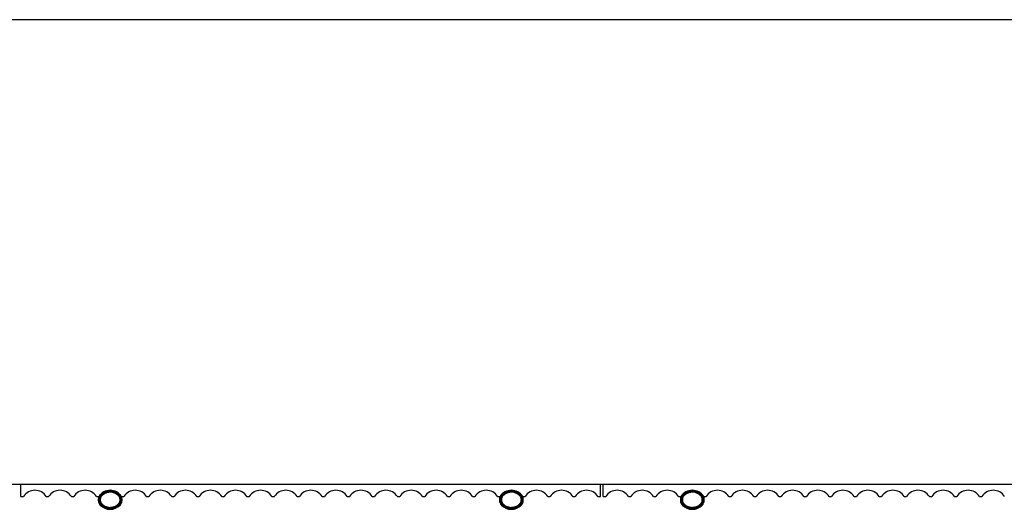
# Model space of a CAD drawing. Header units: inches. Extents: x 1701 to 1911, y 0 to 65.
# Tile 5 of 7: x 1728 to 1773, y 42 to 65. Entities that reach past the tile are written whole.
import ezdxf

# ---------------------------------------------------------------- set-up
doc = ezdxf.new("R2010")
doc.units = ezdxf.units.IN
doc.header["$MEASUREMENT"] = 0

# ---------------------------------------------------------------- blocks, each defined once
blk = doc.blocks.new('Murmur 2 Door 2 Drawer Dresser_Top')
at = {"linetype": 'Continuous', "lineweight": 25}
for p, q in [((79.517, 0), (0, 0)), ((0, -21.176), (79.517, -21.176)), ((26.545, -21.729), (26.545, -21.176)), ((52.972, -21.729), (52.972, -21.176)), ((53.09, -21.729), (53.09, -21.176)), ((26.545, -21.729), (26.663, -21.729)), ((27.699, -21.729), (27.806, -21.729)), ((28.842, -21.729), (28.95, -21.729)), ((29.986, -21.729), (30.093, -21.729)), ((30.086, -21.86), (30.067, -21.859)), ((30.086, -21.914), (30.067, -21.915)), ((30.158, -21.863), (30.106, -21.861)), ((30.106, -21.913), (30.158, -21.91)), ((30.173, -21.661), (30.158, -21.648)), ((31.05, -21.661), (31.064, -21.648)), ((31.116, -21.861), (31.065, -21.863)), ((31.065, -21.91), (31.116, -21.913)), ((31.129, -21.729), (31.236, -21.729)), ((31.155, -21.859), (31.136, -21.86)), ((31.155, -21.915), (31.136, -21.914)), ((32.273, -21.729), (32.38, -21.729)), ((33.416, -21.729), (33.523, -21.729)), ((34.559, -21.729), (34.667, -21.729)), ((35.703, -21.729), (35.81, -21.729)), ((36.846, -21.729), (36.953, -21.729)), ((37.99, -21.729), (38.097, -21.729)), ((39.133, -21.729), (39.24, -21.729)), ((40.276, -21.729), (40.383, -21.729)), ((41.42, -21.729), (41.527, -21.729)), ((42.563, -21.729), (42.67, -21.729)), ((43.707, -21.729), (43.814, -21.729)), ((44.85, -21.729), (44.957, -21.729)), ((45.993, -21.729), (46.1, -21.729)), ((47.137, -21.729), (47.244, -21.729)), ((48.28, -21.729), (48.387, -21.729)), ((48.381, -21.86), (48.361, -21.859)), ((48.381, -21.914), (48.361, -21.915)), ((48.452, -21.863), (48.4, -21.861)), ((48.4, -21.913), (48.452, -21.91)), ((48.467, -21.661), (48.453, -21.648)), ((49.344, -21.661), (49.358, -21.648)), ((49.41, -21.861), (49.359, -21.863)), ((49.359, -21.91), (49.41, -21.913)), ((49.423, -21.729), (49.531, -21.729)), ((49.45, -21.859), (49.43, -21.86)), ((49.45, -21.915), (49.43, -21.914)), ((50.567, -21.729), (50.674, -21.729)), ((51.71, -21.729), (51.817, -21.729)), ((52.854, -21.729), (52.972, -21.729)), ((53.09, -21.729), (53.208, -21.729)), ((54.244, -21.729), (54.351, -21.729)), ((55.387, -21.729), (55.495, -21.729)), ((56.531, -21.729), (56.638, -21.729)), ((56.631, -21.86), (56.612, -21.859)), ((56.631, -21.914), (56.612, -21.915)), ((56.702, -21.863), (56.651, -21.861)), ((56.651, -21.913), (56.702, -21.91)), ((56.718, -21.661), (56.703, -21.648)), ((57.594, -21.661), (57.609, -21.648)), ((57.661, -21.861), (57.61, -21.863)), ((57.61, -21.91), (57.661, -21.913)), ((57.674, -21.729), (57.781, -21.729)), ((57.7, -21.859), (57.681, -21.86)), ((57.7, -21.915), (57.681, -21.914)), ((58.818, -21.729), (58.925, -21.729)), ((59.961, -21.729), (60.068, -21.729)), ((61.104, -21.729), (61.211, -21.729)), ((62.248, -21.729), (62.355, -21.729)), ((63.391, -21.729), (63.498, -21.729)), ((64.534, -21.729), (64.642, -21.729)), ((65.678, -21.729), (65.785, -21.729)), ((66.821, -21.729), (66.928, -21.729)), ((67.965, -21.729), (68.072, -21.729)), ((69.108, -21.729), (69.215, -21.729)), ((70.251, -21.729), (70.359, -21.729)), ((30.158, -22.126), (30.173, -22.112)), ((31.064, -22.126), (31.05, -22.112)), ((48.453, -22.126), (48.467, -22.112)), ((49.358, -22.126), (49.344, -22.112)), ((56.703, -22.126), (56.718, -22.112)), ((57.609, -22.126), (57.594, -22.112))]:
    blk.add_line(p, q, dxfattribs=at)
for centre, radius, start, end in [((27.181, -22.079), 0.625, 33.9905, 146.0095), ((28.324, -22.079), 0.625, 33.9905, 146.0095), ((29.468, -22.079), 0.625, 33.9905, 146.0095), ((30.611, -22.079), 0.625, 33.9905, 146.0095), ((30.611, -22.079), 0.605, 43.5807, 136.4193), ((30.611, -22.079), 0.586, 43.5807, 136.4193), ((31.755, -22.079), 0.625, 33.9905, 146.0095), ((32.898, -22.079), 0.625, 33.9905, 146.0095), ((34.041, -22.079), 0.625, 33.9905, 146.0095), ((35.185, -22.079), 0.625, 33.9905, 146.0095), ((36.328, -22.079), 0.625, 33.9905, 146.0095), ((37.471, -22.079), 0.625, 33.9905, 146.0095), ((38.615, -22.079), 0.625, 33.9905, 146.0095), ((39.758, -22.079), 0.625, 33.9905, 146.0095), ((40.902, -22.079), 0.625, 33.9905, 146.0095), ((42.045, -22.079), 0.625, 33.9905, 146.0095), ((43.188, -22.079), 0.625, 33.9905, 146.0095), ((44.332, -22.079), 0.625, 33.9905, 146.0095), ((45.475, -22.079), 0.625, 33.9905, 146.0095), ((46.619, -22.079), 0.625, 33.9905, 146.0095), ((47.762, -22.079), 0.625, 33.9905, 146.0095), ((48.905, -22.079), 0.625, 33.9905, 146.0095), ((48.905, -22.079), 0.605, 43.5807, 136.4193), ((48.905, -22.079), 0.586, 43.5807, 136.4193), ((50.049, -22.079), 0.625, 33.9905, 146.0095), ((51.192, -22.079), 0.625, 33.9905, 146.0095), ((52.335, -22.079), 0.625, 33.9905, 146.0095), ((53.726, -22.079), 0.625, 33.9905, 146.0095), ((54.869, -22.079), 0.625, 33.9905, 146.0095), ((56.013, -22.079), 0.625, 33.9905, 146.0095), ((57.156, -22.079), 0.625, 33.9905, 146.0095), ((57.156, -22.079), 0.605, 43.5807, 136.4193), ((57.156, -22.079), 0.586, 43.5807, 136.4193), ((58.299, -22.079), 0.625, 33.9905, 146.0095), ((59.443, -22.079), 0.625, 33.9905, 146.0095), ((60.586, -22.079), 0.625, 33.9905, 146.0095), ((61.73, -22.079), 0.625, 33.9905, 146.0095), ((62.873, -22.079), 0.625, 33.9905, 146.0095), ((64.016, -22.079), 0.625, 33.9905, 146.0095), ((65.16, -22.079), 0.625, 33.9905, 146.0095), ((66.303, -22.079), 0.625, 33.9905, 146.0095), ((67.446, -22.079), 0.625, 33.9905, 146.0095), ((68.59, -22.079), 0.625, 33.9905, 146.0095), ((69.733, -22.079), 0.625, 33.9905, 146.0095), ((70.877, -22.079), 0.625, 33.9905, 146.0095), ((30.538, -21.887), 0.472, 176.5743, 183.4257), ((30.401, -21.879), 0.335, 136.4193, 176.5743), ((30.401, -21.895), 0.335, 183.4257, 223.5807), ((30.401, -21.879), 0.315, 136.4193, 176.5743), ((30.538, -21.887), 0.453, 176.5743, 183.4257), ((30.401, -21.895), 0.315, 183.4257, 223.5807), ((30.538, -21.887), 0.433, 176.5743, 183.4257), ((30.401, -21.879), 0.295, 136.4193, 176.5743), ((30.401, -21.895), 0.295, 183.4257, 223.5807), ((33.63, -18.46), 4.711, 223.0449, 223.6683), ((27.594, -18.461), 4.709, 316.3325, 316.9561), ((30.821, -21.879), 0.295, 3.4257, 43.5807), ((30.821, -21.895), 0.295, 316.4193, 356.5743), ((30.821, -21.879), 0.315, 3.4257, 43.5807), ((30.821, -21.895), 0.315, 316.4193, 356.5743), ((30.821, -21.879), 0.335, 3.4257, 43.5807), ((30.821, -21.895), 0.335, 316.4193, 356.5743), ((30.684, -21.887), 0.433, 356.5743, 3.4257), ((30.684, -21.887), 0.453, 356.5743, 3.4257), ((30.684, -21.887), 0.472, 356.5743, 3.4257), ((48.833, -21.887), 0.472, 176.5743, 183.4257), ((48.695, -21.879), 0.335, 136.4193, 176.5743), ((48.695, -21.895), 0.335, 183.4257, 223.5807), ((48.833, -21.887), 0.453, 176.5743, 183.4257), ((48.695, -21.879), 0.315, 136.4193, 176.5743), ((48.695, -21.895), 0.315, 183.4257, 223.5807), ((48.695, -21.879), 0.295, 136.4193, 176.5743), ((48.833, -21.887), 0.433, 176.5743, 183.4257), ((48.695, -21.895), 0.295, 183.4257, 223.5807), ((51.924, -18.46), 4.711, 223.0449, 223.6683), ((45.888, -18.461), 4.709, 316.3325, 316.9561), ((49.116, -21.879), 0.295, 3.4257, 43.5807), ((49.116, -21.895), 0.295, 316.4193, 356.5743), ((49.116, -21.879), 0.315, 3.4257, 43.5807), ((49.116, -21.895), 0.315, 316.4193, 356.5743), ((49.116, -21.879), 0.335, 3.4257, 43.5807), ((49.116, -21.895), 0.335, 316.4193, 356.5743), ((48.978, -21.887), 0.433, 356.5743, 3.4257), ((48.978, -21.887), 0.453, 356.5743, 3.4257), ((48.978, -21.887), 0.472, 356.5743, 3.4257), ((57.083, -21.887), 0.472, 176.5743, 183.4257), ((56.946, -21.879), 0.335, 136.4193, 176.5743), ((56.946, -21.895), 0.335, 183.4257, 223.5807), ((56.946, -21.879), 0.315, 136.4193, 176.5743), ((57.083, -21.887), 0.453, 176.5743, 183.4257), ((56.946, -21.895), 0.315, 183.4257, 223.5807), ((57.083, -21.887), 0.433, 176.5743, 183.4257), ((56.946, -21.879), 0.295, 136.4193, 176.5743), ((56.946, -21.895), 0.295, 183.4257, 223.5807), ((60.175, -18.46), 4.711, 223.0449, 223.6683), ((54.138, -18.461), 4.709, 316.3325, 316.9561), ((57.366, -21.879), 0.295, 3.4257, 43.5807), ((57.366, -21.895), 0.295, 316.4193, 356.5743), ((57.366, -21.879), 0.315, 3.4257, 43.5807), ((57.366, -21.895), 0.315, 316.4193, 356.5743), ((57.366, -21.879), 0.335, 3.4257, 43.5807), ((57.366, -21.895), 0.335, 316.4193, 356.5743), ((57.229, -21.887), 0.433, 356.5743, 3.4257), ((57.229, -21.887), 0.453, 356.5743, 3.4257), ((57.229, -21.887), 0.472, 356.5743, 3.4257), ((30.611, -21.695), 0.625, 223.5807, 316.4193), ((30.611, -21.695), 0.605, 223.5807, 316.4193), ((33.629, -25.314), 4.71, 136.3319, 136.9554), ((30.611, -21.695), 0.586, 223.5807, 316.4193), ((27.593, -25.313), 4.709, 43.0439, 43.6675), ((48.905, -21.695), 0.625, 223.5807, 316.4193), ((48.905, -21.695), 0.605, 223.5807, 316.4193), ((51.924, -25.314), 4.71, 136.3319, 136.9554), ((48.905, -21.695), 0.586, 223.5807, 316.4193), ((45.888, -25.313), 4.709, 43.0439, 43.6675), ((57.156, -21.695), 0.625, 223.5807, 316.4193), ((57.156, -21.695), 0.605, 223.5807, 316.4193), ((60.174, -25.314), 4.71, 136.3319, 136.9554), ((57.156, -21.695), 0.586, 223.5807, 316.4193), ((54.138, -25.313), 4.709, 43.0439, 43.6675)]:
    blk.add_arc(centre, radius, start, end, dxfattribs=at)
for points, knots in [([(31, -21.712), (30.988, -21.699), (30.974, -21.686), (30.947, -21.662), (30.932, -21.651), (30.888, -21.619), (30.856, -21.601), (30.806, -21.58), (30.789, -21.574), (30.754, -21.563), (30.737, -21.558), (30.684, -21.547), (30.648, -21.543), (30.593, -21.543), (30.575, -21.544), (30.538, -21.548), (30.52, -21.551), (30.485, -21.558), (30.468, -21.563), (30.433, -21.574), (30.416, -21.58), (30.365, -21.602), (30.334, -21.62), (30.29, -21.651), (30.275, -21.662), (30.248, -21.686), (30.235, -21.699), (30.222, -21.712)], [0, 0, 0, 0, 0.0625, 0.0625, 0.125, 0.125, 0.25, 0.25, 0.3125, 0.3125, 0.375, 0.375, 0.5, 0.5, 0.5625, 0.5625, 0.625, 0.625, 0.6875, 0.6875, 0.75, 0.75, 0.875, 0.875, 0.9375, 0.9375, 1, 1, 1, 1]), ([(49.294, -21.712), (49.282, -21.699), (49.269, -21.686), (49.241, -21.662), (49.227, -21.651), (49.182, -21.619), (49.15, -21.601), (49.101, -21.58), (49.083, -21.574), (49.049, -21.563), (49.031, -21.558), (48.978, -21.547), (48.942, -21.543), (48.887, -21.543), (48.869, -21.544), (48.833, -21.548), (48.815, -21.551), (48.779, -21.558), (48.762, -21.563), (48.727, -21.574), (48.71, -21.58), (48.66, -21.602), (48.628, -21.62), (48.584, -21.651), (48.569, -21.662), (48.542, -21.686), (48.529, -21.699), (48.516, -21.712)], [0, 0, 0, 0, 0.0625, 0.0625, 0.125, 0.125, 0.25, 0.25, 0.3125, 0.3125, 0.375, 0.375, 0.5, 0.5, 0.5625, 0.5625, 0.625, 0.625, 0.6875, 0.6875, 0.75, 0.75, 0.875, 0.875, 0.9375, 0.9375, 1, 1, 1, 1]), ([(57.545, -21.712), (57.532, -21.699), (57.519, -21.686), (57.492, -21.662), (57.477, -21.651), (57.433, -21.619), (57.401, -21.601), (57.351, -21.58), (57.334, -21.574), (57.299, -21.563), (57.282, -21.558), (57.228, -21.547), (57.192, -21.543), (57.138, -21.543), (57.119, -21.544), (57.083, -21.548), (57.065, -21.551), (57.03, -21.558), (57.012, -21.563), (56.978, -21.574), (56.961, -21.58), (56.91, -21.602), (56.879, -21.62), (56.834, -21.651), (56.82, -21.662), (56.793, -21.686), (56.78, -21.699), (56.767, -21.712)], [0, 0, 0, 0, 0.0625, 0.0625, 0.125, 0.125, 0.25, 0.25, 0.3125, 0.3125, 0.375, 0.375, 0.5, 0.5, 0.5625, 0.5625, 0.625, 0.625, 0.6875, 0.6875, 0.75, 0.75, 0.875, 0.875, 0.9375, 0.9375, 1, 1, 1, 1]), ([(30.222, -21.712), (30.213, -21.722), (30.204, -21.734), (30.189, -21.757), (30.182, -21.769), (30.171, -21.795), (30.167, -21.808), (30.16, -21.835), (30.158, -21.849), (30.158, -21.863)], [0, 0, 0, 0, 0.25, 0.25, 0.5, 0.5, 0.75, 0.75, 1, 1, 1, 1]), ([(30.158, -21.91), (30.158, -21.924), (30.16, -21.938), (30.167, -21.965), (30.171, -21.978), (30.182, -22.004), (30.189, -22.016), (30.204, -22.04), (30.213, -22.051), (30.222, -22.061)], [0, 0, 0, 0, 0.25, 0.25, 0.5, 0.5, 0.75, 0.75, 1, 1, 1, 1]), ([(31.065, -21.863), (31.064, -21.849), (31.062, -21.835), (31.055, -21.808), (31.051, -21.795), (31.04, -21.769), (31.034, -21.757), (31.018, -21.734), (31.01, -21.722), (31, -21.712)], [0, 0, 0, 0, 0.25, 0.25, 0.5, 0.5, 0.75, 0.75, 1, 1, 1, 1]), ([(31, -22.061), (31.01, -22.051), (31.018, -22.04), (31.033, -22.017), (31.04, -22.004), (31.051, -21.978), (31.055, -21.965), (31.062, -21.938), (31.064, -21.924), (31.065, -21.91)], [0, 0, 0, 0, 0.25, 0.25, 0.5, 0.5, 0.75, 0.75, 1, 1, 1, 1]), ([(48.516, -21.712), (48.507, -21.722), (48.498, -21.734), (48.483, -21.757), (48.476, -21.769), (48.465, -21.795), (48.461, -21.808), (48.455, -21.835), (48.452, -21.849), (48.452, -21.863)], [0, 0, 0, 0, 0.25, 0.25, 0.5, 0.5, 0.75, 0.75, 1, 1, 1, 1]), ([(48.452, -21.91), (48.452, -21.924), (48.455, -21.938), (48.461, -21.965), (48.465, -21.978), (48.476, -22.004), (48.483, -22.016), (48.498, -22.04), (48.507, -22.051), (48.516, -22.061)], [0, 0, 0, 0, 0.25, 0.25, 0.5, 0.5, 0.75, 0.75, 1, 1, 1, 1]), ([(49.359, -21.863), (49.358, -21.849), (49.356, -21.835), (49.35, -21.808), (49.345, -21.795), (49.334, -21.769), (49.328, -21.757), (49.313, -21.734), (49.304, -21.722), (49.294, -21.712)], [0, 0, 0, 0, 0.25, 0.25, 0.5, 0.5, 0.75, 0.75, 1, 1, 1, 1]), ([(49.294, -22.061), (49.304, -22.051), (49.313, -22.04), (49.328, -22.017), (49.334, -22.004), (49.345, -21.978), (49.35, -21.965), (49.356, -21.938), (49.358, -21.924), (49.359, -21.91)], [0, 0, 0, 0, 0.25, 0.25, 0.5, 0.5, 0.75, 0.75, 1, 1, 1, 1]), ([(56.767, -21.712), (56.757, -21.722), (56.749, -21.734), (56.734, -21.757), (56.727, -21.769), (56.716, -21.795), (56.712, -21.808), (56.705, -21.835), (56.703, -21.849), (56.702, -21.863)], [0, 0, 0, 0, 0.25, 0.25, 0.5, 0.5, 0.75, 0.75, 1, 1, 1, 1]), ([(56.702, -21.91), (56.703, -21.924), (56.705, -21.938), (56.712, -21.965), (56.716, -21.978), (56.727, -22.004), (56.734, -22.016), (56.749, -22.04), (56.757, -22.051), (56.767, -22.061)], [0, 0, 0, 0, 0.25, 0.25, 0.5, 0.5, 0.75, 0.75, 1, 1, 1, 1]), ([(57.61, -21.863), (57.609, -21.849), (57.607, -21.835), (57.6, -21.808), (57.596, -21.795), (57.585, -21.769), (57.578, -21.757), (57.563, -21.734), (57.555, -21.722), (57.545, -21.712)], [0, 0, 0, 0, 0.25, 0.25, 0.5, 0.5, 0.75, 0.75, 1, 1, 1, 1]), ([(57.545, -22.061), (57.555, -22.051), (57.563, -22.04), (57.578, -22.017), (57.585, -22.004), (57.596, -21.978), (57.6, -21.965), (57.607, -21.938), (57.609, -21.924), (57.61, -21.91)], [0, 0, 0, 0, 0.25, 0.25, 0.5, 0.5, 0.75, 0.75, 1, 1, 1, 1]), ([(30.222, -22.061), (30.235, -22.075), (30.248, -22.087), (30.275, -22.112), (30.29, -22.123), (30.334, -22.154), (30.366, -22.172), (30.416, -22.194), (30.433, -22.2), (30.468, -22.211), (30.486, -22.215), (30.539, -22.226), (30.575, -22.23), (30.629, -22.23), (30.648, -22.229), (30.684, -22.225), (30.702, -22.223), (30.737, -22.215), (30.755, -22.211), (30.789, -22.2), (30.806, -22.194), (30.857, -22.172), (30.888, -22.154), (30.933, -22.123), (30.947, -22.112), (30.974, -22.087), (30.988, -22.075), (31, -22.061)], [0, 0, 0, 0, 0.0625, 0.0625, 0.125, 0.125, 0.25, 0.25, 0.3125, 0.3125, 0.375, 0.375, 0.5, 0.5, 0.5625, 0.5625, 0.625, 0.625, 0.6875, 0.6875, 0.75, 0.75, 0.875, 0.875, 0.9375, 0.9375, 1, 1, 1, 1]), ([(48.516, -22.061), (48.529, -22.075), (48.542, -22.087), (48.569, -22.112), (48.584, -22.123), (48.629, -22.154), (48.66, -22.172), (48.71, -22.194), (48.727, -22.2), (48.762, -22.211), (48.78, -22.215), (48.833, -22.226), (48.869, -22.23), (48.924, -22.23), (48.942, -22.229), (48.978, -22.225), (48.996, -22.223), (49.031, -22.215), (49.049, -22.211), (49.083, -22.2), (49.101, -22.194), (49.151, -22.172), (49.183, -22.154), (49.227, -22.123), (49.241, -22.112), (49.269, -22.087), (49.282, -22.075), (49.294, -22.061)], [0, 0, 0, 0, 0.0625, 0.0625, 0.125, 0.125, 0.25, 0.25, 0.3125, 0.3125, 0.375, 0.375, 0.5, 0.5, 0.5625, 0.5625, 0.625, 0.625, 0.6875, 0.6875, 0.75, 0.75, 0.875, 0.875, 0.9375, 0.9375, 1, 1, 1, 1]), ([(56.767, -22.061), (56.78, -22.075), (56.793, -22.087), (56.82, -22.112), (56.835, -22.123), (56.879, -22.154), (56.911, -22.172), (56.961, -22.194), (56.978, -22.2), (57.013, -22.211), (57.03, -22.215), (57.084, -22.226), (57.12, -22.23), (57.174, -22.23), (57.193, -22.229), (57.229, -22.225), (57.247, -22.223), (57.282, -22.215), (57.3, -22.211), (57.334, -22.2), (57.351, -22.194), (57.402, -22.172), (57.433, -22.154), (57.478, -22.123), (57.492, -22.112), (57.519, -22.087), (57.532, -22.075), (57.545, -22.061)], [0, 0, 0, 0, 0.0625, 0.0625, 0.125, 0.125, 0.25, 0.25, 0.3125, 0.3125, 0.375, 0.375, 0.5, 0.5, 0.5625, 0.5625, 0.625, 0.625, 0.6875, 0.6875, 0.75, 0.75, 0.875, 0.875, 0.9375, 0.9375, 1, 1, 1, 1])]:
    blk.add_open_spline(points, degree=3, knots=knots, dxfattribs=at)
for points in [[(30.158, -21.863), (30.157, -21.879), (30.157, -21.895), (30.158, -21.91)], [(31.065, -21.91), (31.066, -21.895), (31.066, -21.879), (31.065, -21.863)], [(48.452, -21.863), (48.451, -21.879), (48.451, -21.895), (48.452, -21.91)], [(49.359, -21.91), (49.36, -21.895), (49.36, -21.879), (49.359, -21.863)], [(56.702, -21.863), (56.702, -21.879), (56.702, -21.895), (56.702, -21.91)], [(57.61, -21.91), (57.61, -21.895), (57.61, -21.879), (57.61, -21.863)]]:
    blk.add_open_spline(points, degree=3, dxfattribs=at)

msp = doc.modelspace()

# ---------------------------------------------------------------- block references
msp.add_blockref('Murmur 2 Door 2 Drawer Dresser_Top', (1701.285, 64.5))

doc.saveas('drawing.dxf')
